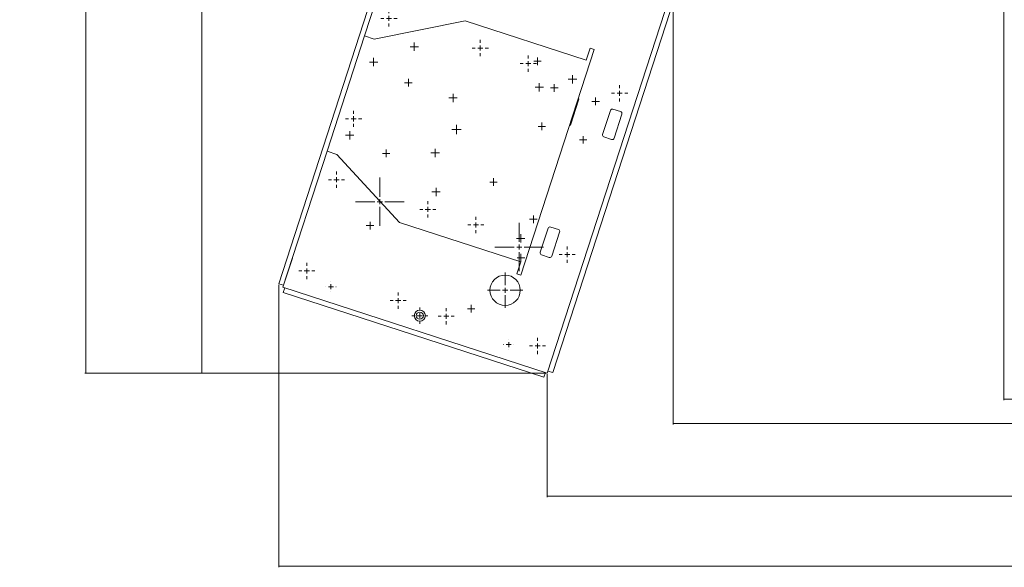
# Model space of a CAD drawing. Header units: millimetres. Extents: x 1529 to 6255, y 1713 to 5797.
# Tile 5 of 82: x 1604 to 2578, y 4309 to 4851. Entities that reach past the tile are written whole.
import ezdxf

# ---------------------------------------------------------------- set-up
doc = ezdxf.new("R2010")
doc.units = ezdxf.units.MM
doc.styles.add('SLDTEXTSTYLE0', font='TXT', dxfattribs={"width": 0.75})
doc.dimstyles.new('SLDDIMSTYLE0', dxfattribs={"dimtxt": 50, "dimasz": 3.302, "dimexe": 0, "dimexo": 0.0625, "dimgap": 12.5, "dimtad": 1, "dimrnd": 1e-09, "dimzin": 12, "dimdsep": 46, "dimtxsty": 'SLDTEXTSTYLE0', "dimsah": 1, "dimcen": 0.09, "dimadec": 0, "dimazin": 3, "dimtfac": 1, "dimtofl": 0, "dimtmove": 0, "dimatfit": 3, "dimfxl": 0, "dimfrac": 2, "dimtolj": 1, "dimtzin": 12, "dimarcsym": 0})

# ---------------------------------------------------------------- blocks, each defined once
blk = doc.blocks.new('_D_5')
at = {"color": 7, "linetype": 'Continuous', "lineweight": 0}
for p, q in [((1860.52, 4588.31), (1860.52, 4308.77)), ((3691.55, 4584.86), (3691.55, 4308.77)), ((1860.52, 4309.77), (3691.55, 4309.77))]:
    blk.add_line(p, q, dxfattribs=at)
for points in [[(1860.52, 4309.77), (1863.82, 4309.26), (1863.82, 4310.27)], [(3691.55, 4309.77), (3688.25, 4310.27), (3688.25, 4309.26)]]:
    blk.add_solid(points, dxfattribs=at)
at = {"color": 7, "linetype": 'Continuous', "lineweight": 0, "insert": (2656.3, 4374.22), "char_height": 50, "attachment_point": 1, "style": 'SLDTEXTSTYLE0'}
blk.add_mtext('1831.03', dxfattribs=at)
blk = doc.blocks.new('_D_6')
at = {"color": 7, "linetype": 'Continuous', "lineweight": 0}
for p, q in [((2126.2, 4499.88), (2126.2, 4377.88)), ((3430.01, 4499.88), (3430.01, 4377.88)), ((2126.2, 4378.88), (3430.01, 4378.88))]:
    blk.add_line(p, q, dxfattribs=at)
for points in [[(2126.2, 4378.88), (2129.5, 4378.38), (2129.5, 4379.39)], [(3430.01, 4378.88), (3426.71, 4379.39), (3426.71, 4378.38)]]:
    blk.add_solid(points, dxfattribs=at)
at = {"color": 7, "linetype": 'Continuous', "lineweight": 0, "insert": (2656.3, 4443.34), "char_height": 50, "attachment_point": 1, "style": 'SLDTEXTSTYLE0'}
blk.add_mtext('1303.81', dxfattribs=at)
blk = doc.blocks.new('_D_7')
at = {"color": 7, "linetype": 'Continuous', "lineweight": 0}
for p, q in [((2250.7, 4883.06), (2250.7, 4449.88)), ((3305.51, 4883.06), (3305.51, 4449.88)), ((2250.7, 4450.88), (3305.51, 4450.88))]:
    blk.add_line(p, q, dxfattribs=at)
for points in [[(2250.7, 4450.88), (2254.01, 4450.38), (2254.01, 4451.39)], [(3305.51, 4450.88), (3302.21, 4451.39), (3302.21, 4450.38)]]:
    blk.add_solid(points, dxfattribs=at)
at = {"color": 7, "linetype": 'Continuous', "lineweight": 0, "insert": (2656.3, 4515.34), "char_height": 50, "attachment_point": 1, "style": 'SLDTEXTSTYLE0'}
blk.add_mtext('1054.81', dxfattribs=at)
blk = doc.blocks.new('_D_8')
at = {"color": 7, "linetype": 'Continuous', "lineweight": 0}
for p, q in [((2577.98, 5114.66), (2577.98, 4473.88)), ((2978.24, 5114.66), (2978.24, 4473.88)), ((2577.98, 4474.88), (2978.24, 4474.88))]:
    blk.add_line(p, q, dxfattribs=at)
for points in [[(2577.98, 4474.88), (2581.28, 4474.38), (2581.28, 4475.39)], [(2978.24, 4474.88), (2974.93, 4475.39), (2974.93, 4474.38)]]:
    blk.add_solid(points, dxfattribs=at)
at = {"color": 7, "linetype": 'Continuous', "lineweight": 0, "insert": (2674.77, 4539.34), "char_height": 50, "attachment_point": 1, "style": 'SLDTEXTSTYLE0'}
blk.add_mtext('400.26', dxfattribs=at)
blk = doc.blocks.new('_D_9')
at = {"color": 7, "linetype": 'Continuous', "lineweight": 0}
for p, q in [((2015.77, 5054.02), (1783.52, 5054.02)), ((1784.52, 4500.88), (1784.52, 5054.02)), ((2125.2, 4500.88), (1783.52, 4500.88))]:
    blk.add_line(p, q, dxfattribs=at)
for points in [[(1784.52, 5054.02), (1784.01, 5050.72), (1785.03, 5050.72)], [(1784.52, 4500.88), (1785.03, 4504.19), (1784.01, 4504.19)]]:
    blk.add_solid(points, dxfattribs=at)
at = {"color": 7, "linetype": 'Continuous', "lineweight": 0, "insert": (1720.07, 4901.41), "char_height": 50, "attachment_point": 1, "rotation": 90, "style": 'SLDTEXTSTYLE0'}
blk.add_mtext('553.14', dxfattribs=at)
blk = doc.blocks.new('_D_10')
at = {"color": 7, "linetype": 'Continuous', "lineweight": 0}
for p, q in [((2481.75, 5398.75), (1668.53, 5398.75)), ((1669.53, 4500.88), (1669.53, 5398.75)), ((2125.2, 4500.88), (1668.53, 4500.88))]:
    blk.add_line(p, q, dxfattribs=at)
for points in [[(1669.53, 5398.75), (1669.02, 5395.45), (1670.04, 5395.45)], [(1669.53, 4500.88), (1670.04, 4504.19), (1669.02, 4504.19)]]:
    blk.add_solid(points, dxfattribs=at)
at = {"color": 7, "linetype": 'Continuous', "lineweight": 0, "insert": (1605.08, 4901.41), "char_height": 50, "attachment_point": 1, "rotation": 90, "style": 'SLDTEXTSTYLE0'}
blk.add_mtext('897.87', dxfattribs=at)
blk = doc.blocks.new('SW_CENTERMARKSYMBOL_116')
at = {"color": 0, "linetype": 'Continuous', "lineweight": 0}
for p, q in [((0, 5), (0, 24)), ((-5, 0), (-24, 0)), ((0, 0), (-2.5, 0)), ((0, 0), (0, 2.5)), ((0, 0), (0, -2.5)), ((0, 0), (2.5, 0)), ((5, 0), (24, 0)), ((0, -5), (0, -24))]:
    blk.add_line(p, q, dxfattribs=at)
blk = doc.blocks.new('SW_CENTERMARKSYMBOL_117')
at = {"color": 0, "linetype": 'Continuous', "lineweight": 0}
for p, q in [((-5, 0), (-8, 0)), ((0, 0), (-2.5, 0)), ((0, 5), (0, 8)), ((0, 0), (0, 2.5)), ((0, 0), (0, -2.5)), ((0, 0), (2.5, 0)), ((5, 0), (8, 0)), ((0, -5), (0, -8))]:
    blk.add_line(p, q, dxfattribs=at)
blk = doc.blocks.new('SW_CENTERMARKSYMBOL_118')
at = {"color": 0, "linetype": 'Continuous', "lineweight": 0}
for p, q in [((-5, 0), (-8, 0)), ((0, 0), (-2.5, 0)), ((0, 5), (0, 8)), ((0, 0), (0, 2.5)), ((0, 0), (0, -2.5)), ((0, 0), (2.5, 0)), ((5, 0), (8, 0)), ((0, -5), (0, -8))]:
    blk.add_line(p, q, dxfattribs=at)
blk = doc.blocks.new('SW_CENTERMARKSYMBOL_119')
at = {"color": 0, "linetype": 'Continuous', "lineweight": 0}
for p, q in [((-5, 0), (-8, 0)), ((0, 0), (-2.5, 0)), ((0, 5), (0, 8)), ((0, 0), (0, 2.5)), ((0, 0), (0, -2.5)), ((0, 0), (2.5, 0)), ((5, 0), (8, 0)), ((0, -5), (0, -8))]:
    blk.add_line(p, q, dxfattribs=at)
blk = doc.blocks.new('SW_CENTERMARKSYMBOL_120')
at = {"color": 0, "linetype": 'Continuous', "lineweight": 0}
for p, q in [((-5, 0), (-8, 0)), ((0, 0), (-2.5, 0)), ((0, 5), (0, 8)), ((0, 0), (0, 2.5)), ((0, 0), (0, -2.5)), ((0, 0), (2.5, 0)), ((5, 0), (8, 0)), ((0, -5), (0, -8))]:
    blk.add_line(p, q, dxfattribs=at)
blk = doc.blocks.new('SW_CENTERMARKSYMBOL_122')
at = {"color": 0, "linetype": 'Continuous', "lineweight": 0}
for p, q in [((-5, 0), (-5.05, 0)), ((0, 0), (-2.5, 0)), ((0, 5), (0, 5.05)), ((0, 0), (0, 2.5)), ((0, 0), (0, -2.5)), ((0, 0), (2.5, 0)), ((5, 0), (5.05, 0)), ((0, -5), (0, -5.05))]:
    blk.add_line(p, q, dxfattribs=at)
blk = doc.blocks.new('SW_CENTERMARKSYMBOL_147')
at = {"color": 0, "linetype": 'Continuous', "lineweight": 0}
for p, q in [((0, 5), (0, 24)), ((-5, 0), (-24, 0)), ((0, 0), (-2.5, 0)), ((0, 0), (0, 2.5)), ((0, 0), (0, -2.5)), ((0, 0), (2.5, 0)), ((5, 0), (24, 0)), ((0, -5), (0, -24))]:
    blk.add_line(p, q, dxfattribs=at)
blk = doc.blocks.new('SW_CENTERMARKSYMBOL_148')
at = {"color": 0, "linetype": 'Continuous', "lineweight": 0}
for p, q in [((-5, 0), (-8, 0)), ((0, 0), (-2.5, 0)), ((0, 5), (0, 8)), ((0, 0), (0, 2.5)), ((0, 0), (0, -2.5)), ((0, 0), (2.5, 0)), ((5, 0), (8, 0)), ((0, -5), (0, -8))]:
    blk.add_line(p, q, dxfattribs=at)
blk = doc.blocks.new('SW_CENTERMARKSYMBOL_149')
at = {"color": 0, "linetype": 'Continuous', "lineweight": 0}
for p, q in [((-5, 0), (-8, 0)), ((0, 0), (-2.5, 0)), ((0, 5), (0, 8)), ((0, 0), (0, 2.5)), ((0, 0), (0, -2.5)), ((0, 0), (2.5, 0)), ((5, 0), (8, 0)), ((0, -5), (0, -8))]:
    blk.add_line(p, q, dxfattribs=at)
blk = doc.blocks.new('SW_CENTERMARKSYMBOL_150')
at = {"color": 0, "linetype": 'Continuous', "lineweight": 0}
for p, q in [((-5, 0), (-8, 0)), ((0, 0), (-2.5, 0)), ((0, 5), (0, 8)), ((0, 0), (0, 2.5)), ((0, 0), (0, -2.5)), ((0, 0), (2.5, 0)), ((5, 0), (8, 0)), ((0, -5), (0, -8))]:
    blk.add_line(p, q, dxfattribs=at)
blk = doc.blocks.new('SW_CENTERMARKSYMBOL_151')
at = {"color": 0, "linetype": 'Continuous', "lineweight": 0}
for p, q in [((-5, 0), (-8, 0)), ((0, 0), (-2.5, 0)), ((0, 5), (0, 8)), ((0, 0), (0, 2.5)), ((0, 0), (0, -2.5)), ((0, 0), (2.5, 0)), ((5, 0), (8, 0)), ((0, -5), (0, -8))]:
    blk.add_line(p, q, dxfattribs=at)
blk = doc.blocks.new('SW_CENTERMARKSYMBOL_152')
at = {"color": 0, "linetype": 'Continuous', "lineweight": 0}
for p, q in [((-2.5, 0), (-4.15, 0)), ((0, 0), (-2.5, 0)), ((0, 2.5), (0, 4.15)), ((0, 0), (0, 2.5)), ((0, 0), (0, -2.5)), ((0, 0), (2.5, 0)), ((2.5, 0), (4.15, 0)), ((0, -2.5), (0, -4.15))]:
    blk.add_line(p, q, dxfattribs=at)
blk = doc.blocks.new('SW_CENTERMARKSYMBOL_153')
at = {"color": 0, "linetype": 'Continuous', "lineweight": 0}
for p, q in [((-2.5, 0), (-4.15, 0)), ((0, 0), (-2.5, 0)), ((0, 2.5), (0, 4.15)), ((0, 0), (0, 2.5)), ((0, 0), (0, -2.5)), ((0, 0), (2.5, 0)), ((2.5, 0), (4.15, 0)), ((0, -2.5), (0, -4.15))]:
    blk.add_line(p, q, dxfattribs=at)
blk = doc.blocks.new('SW_CENTERMARKSYMBOL_187')
at = {"color": 0, "linetype": 'Continuous', "lineweight": 0}
for p, q in [((-5, 0), (-8, 0)), ((0, 0), (-2.5, 0)), ((0, 5), (0, 8)), ((0, 0), (0, 2.5)), ((0, 0), (0, -2.5)), ((0, 0), (2.5, 0)), ((5, 0), (8, 0)), ((0, -5), (0, -8))]:
    blk.add_line(p, q, dxfattribs=at)
blk = doc.blocks.new('SW_CENTERMARKSYMBOL_189')
at = {"color": 0, "linetype": 'Continuous', "lineweight": 0}
for p, q in [((-5, 0), (-8, 0)), ((0, 0), (-2.5, 0)), ((0, 5), (0, 8)), ((0, 0), (0, 2.5)), ((0, 0), (0, -2.5)), ((0, 0), (2.5, 0)), ((5, 0), (8, 0)), ((0, -5), (0, -8))]:
    blk.add_line(p, q, dxfattribs=at)
blk = doc.blocks.new('SW_CENTERMARKSYMBOL_195')
at = {"color": 0, "linetype": 'Continuous', "lineweight": 0}
for p, q in [((-5, 0), (-8, 0)), ((0, 0), (-2.5, 0)), ((0, 5), (0, 8)), ((0, 0), (0, 2.5)), ((0, 0), (0, -2.5)), ((0, 0), (2.5, 0)), ((5, 0), (8, 0)), ((0, -5), (0, -8))]:
    blk.add_line(p, q, dxfattribs=at)
blk = doc.blocks.new('SW_CENTERMARKSYMBOL_196')
at = {"color": 0, "linetype": 'Continuous', "lineweight": 0}
for p, q in [((-5, 0), (-8, 0)), ((0, 0), (-2.5, 0)), ((0, 5), (0, 8)), ((0, 0), (0, 2.5)), ((0, 0), (0, -2.5)), ((0, 0), (2.5, 0)), ((5, 0), (8, 0)), ((0, -5), (0, -8))]:
    blk.add_line(p, q, dxfattribs=at)
blk = doc.blocks.new('SW_CENTERMARKSYMBOL_201')
at = {"color": 0, "linetype": 'Continuous', "lineweight": 0}
for p, q in [((-5, 0), (-8, 0)), ((0, 0), (-2.5, 0)), ((0, 5), (0, 8)), ((0, 0), (0, 2.5)), ((0, 0), (0, -2.5)), ((0, 0), (2.5, 0)), ((5, 0), (8, 0)), ((0, -5), (0, -8))]:
    blk.add_line(p, q, dxfattribs=at)
blk = doc.blocks.new('SW_CENTERMARKSYMBOL_202')
at = {"color": 0, "linetype": 'Continuous', "lineweight": 0}
for p, q in [((-5, 0), (-8, 0)), ((0, 0), (-2.5, 0)), ((0, 5), (0, 8)), ((0, 0), (0, 2.5)), ((0, 0), (0, -2.5)), ((0, 0), (2.5, 0)), ((5, 0), (8, 0)), ((0, -5), (0, -8))]:
    blk.add_line(p, q, dxfattribs=at)
blk = doc.blocks.new('SW_CENTERMARKSYMBOL_203')
at = {"color": 0, "linetype": 'Continuous', "lineweight": 0}
for p, q in [((-5, 0), (-5.05, 0)), ((0, 0), (-2.5, 0)), ((0, 5), (0, 5.05)), ((0, 0), (0, 2.5)), ((0, 0), (0, -2.5)), ((0, 0), (2.5, 0)), ((5, 0), (5.05, 0)), ((0, -5), (0, -5.05))]:
    blk.add_line(p, q, dxfattribs=at)
blk = doc.blocks.new('SW_CENTERMARKSYMBOL_274')
at = {"color": 0, "linetype": 'Continuous', "lineweight": 0}
for p, q in [((-2.5, 0), (-3.75, 0)), ((0, 0), (-2.5, 0)), ((0, 2.5), (0, 3.75)), ((0, 0), (0, 2.5)), ((0, 0), (0, -2.5)), ((0, 0), (2.5, 0)), ((2.5, 0), (3.75, 0)), ((0, -2.5), (0, -3.75))]:
    blk.add_line(p, q, dxfattribs=at)
blk = doc.blocks.new('SW_CENTERMARKSYMBOL_275')
at = {"color": 0, "linetype": 'Continuous', "lineweight": 0}
for p, q in [((-2.5, 0), (-3.75, 0)), ((0, 0), (-2.5, 0)), ((0, 2.5), (0, 3.75)), ((0, 0), (0, 2.5)), ((0, 0), (0, -2.5)), ((0, 0), (2.5, 0)), ((2.5, 0), (3.75, 0)), ((0, -2.5), (0, -3.75))]:
    blk.add_line(p, q, dxfattribs=at)
blk = doc.blocks.new('SW_CENTERMARKSYMBOL_278')
at = {"color": 0, "linetype": 'Continuous', "lineweight": 0}
for p, q in [((-2.5, 0), (-3.75, 0)), ((0, 0), (-2.5, 0)), ((0, 2.5), (0, 3.75)), ((0, 0), (0, 2.5)), ((0, 0), (0, -2.5)), ((0, 0), (2.5, 0)), ((2.5, 0), (3.75, 0)), ((0, -2.5), (0, -3.75))]:
    blk.add_line(p, q, dxfattribs=at)
blk = doc.blocks.new('SW_CENTERMARKSYMBOL_279')
at = {"color": 0, "linetype": 'Continuous', "lineweight": 0}
for p, q in [((-2.5, 0), (-3.75, 0)), ((0, 0), (-2.5, 0)), ((0, 2.5), (0, 3.75)), ((0, 0), (0, 2.5)), ((0, 0), (0, -2.5)), ((0, 0), (2.5, 0)), ((2.5, 0), (3.75, 0)), ((0, -2.5), (0, -3.75))]:
    blk.add_line(p, q, dxfattribs=at)
blk = doc.blocks.new('SW_CENTERMARKSYMBOL_282')
at = {"color": 0, "linetype": 'Continuous', "lineweight": 0}
for p, q in [((-5, 0), (-8, 0)), ((0, 0), (-2.5, 0)), ((0, 5), (0, 8)), ((0, 0), (0, 2.5)), ((0, 0), (0, -2.5)), ((0, 0), (2.5, 0)), ((5, 0), (8, 0)), ((0, -5), (0, -8))]:
    blk.add_line(p, q, dxfattribs=at)
blk = doc.blocks.new('SW_CENTERMARKSYMBOL_283')
at = {"color": 0, "linetype": 'Continuous', "lineweight": 0}
for p, q in [((-2.5, 0), (-3.75, 0)), ((0, 0), (-2.5, 0)), ((0, 2.5), (0, 3.75)), ((0, 0), (0, 2.5)), ((0, 0), (0, -2.5)), ((0, 0), (2.5, 0)), ((2.5, 0), (3.75, 0)), ((0, -2.5), (0, -3.75))]:
    blk.add_line(p, q, dxfattribs=at)
blk = doc.blocks.new('SW_CENTERMARKSYMBOL_285')
at = {"color": 0, "linetype": 'Continuous', "lineweight": 0}
for p, q in [((-2.5, 0), (-3.75, 0)), ((0, 0), (-2.5, 0)), ((0, 2.5), (0, 3.75)), ((0, 0), (0, 2.5)), ((0, 0), (0, -2.5)), ((0, 0), (2.5, 0)), ((2.5, 0), (3.75, 0)), ((0, -2.5), (0, -3.75))]:
    blk.add_line(p, q, dxfattribs=at)
blk = doc.blocks.new('SW_CENTERMARKSYMBOL_286')
at = {"color": 0, "linetype": 'Continuous', "lineweight": 0}
for p, q in [((-2.5, 0), (-3.75, 0)), ((0, 0), (-2.5, 0)), ((0, 2.5), (0, 3.75)), ((0, 0), (0, 2.5)), ((0, 0), (0, -2.5)), ((0, 0), (2.5, 0)), ((2.5, 0), (3.75, 0)), ((0, -2.5), (0, -3.75))]:
    blk.add_line(p, q, dxfattribs=at)
blk = doc.blocks.new('SW_CENTERMARKSYMBOL_287')
at = {"color": 0, "linetype": 'Continuous', "lineweight": 0}
for p, q in [((-2.5, 0), (-3.75, 0)), ((0, 0), (-2.5, 0)), ((0, 2.5), (0, 3.75)), ((0, 0), (0, 2.5)), ((0, 0), (0, -2.5)), ((0, 0), (2.5, 0)), ((2.5, 0), (3.75, 0)), ((0, -2.5), (0, -3.75))]:
    blk.add_line(p, q, dxfattribs=at)
blk = doc.blocks.new('SW_CENTERMARKSYMBOL_288')
at = {"color": 0, "linetype": 'Continuous', "lineweight": 0}
for p, q in [((-2.5, 0), (-3.75, 0)), ((0, 0), (-2.5, 0)), ((0, 2.5), (0, 3.75)), ((0, 0), (0, 2.5)), ((0, 0), (0, -2.5)), ((0, 0), (2.5, 0)), ((2.5, 0), (3.75, 0)), ((0, -2.5), (0, -3.75))]:
    blk.add_line(p, q, dxfattribs=at)
blk = doc.blocks.new('SW_CENTERMARKSYMBOL_289')
at = {"color": 0, "linetype": 'Continuous', "lineweight": 0}
for p, q in [((-2.5, 0), (-3.75, 0)), ((0, 0), (-2.5, 0)), ((0, 2.5), (0, 3.75)), ((0, 0), (0, 2.5)), ((0, 0), (0, -2.5)), ((0, 0), (2.5, 0)), ((2.5, 0), (3.75, 0)), ((0, -2.5), (0, -3.75))]:
    blk.add_line(p, q, dxfattribs=at)
blk = doc.blocks.new('SW_CENTERMARKSYMBOL_290')
at = {"color": 0, "linetype": 'Continuous', "lineweight": 0}
for p, q in [((-2.5, 0), (-3.75, 0)), ((0, 0), (-2.5, 0)), ((0, 2.5), (0, 3.75)), ((0, 0), (0, 2.5)), ((0, 0), (0, -2.5)), ((0, 0), (2.5, 0)), ((2.5, 0), (3.75, 0)), ((0, -2.5), (0, -3.75))]:
    blk.add_line(p, q, dxfattribs=at)
blk = doc.blocks.new('SW_CENTERMARKSYMBOL_291')
at = {"color": 0, "linetype": 'Continuous', "lineweight": 0}
for p, q in [((-2.5, 0), (-4.15, 0)), ((0, 0), (-2.5, 0)), ((0, 2.5), (0, 4.15)), ((0, 0), (0, 2.5)), ((0, 0), (0, -2.5)), ((0, 0), (2.5, 0)), ((2.5, 0), (4.15, 0)), ((0, -2.5), (0, -4.15))]:
    blk.add_line(p, q, dxfattribs=at)
blk = doc.blocks.new('SW_CENTERMARKSYMBOL_292')
at = {"color": 0, "linetype": 'Continuous', "lineweight": 0}
for p, q in [((-2.5, 0), (-4.15, 0)), ((0, 0), (-2.5, 0)), ((0, 2.5), (0, 4.15)), ((0, 0), (0, 2.5)), ((0, 0), (0, -2.5)), ((0, 0), (2.5, 0)), ((2.5, 0), (4.15, 0)), ((0, -2.5), (0, -4.15))]:
    blk.add_line(p, q, dxfattribs=at)
blk = doc.blocks.new('SW_CENTERMARKSYMBOL_293')
at = {"color": 0, "linetype": 'Continuous', "lineweight": 0}
for p, q in [((-2.5, 0), (-4.15, 0)), ((0, 0), (-2.5, 0)), ((0, 2.5), (0, 4.15)), ((0, 0), (0, 2.5)), ((0, 0), (0, -2.5)), ((0, 0), (2.5, 0)), ((2.5, 0), (4.15, 0)), ((0, -2.5), (0, -4.15))]:
    blk.add_line(p, q, dxfattribs=at)
blk = doc.blocks.new('SW_CENTERMARKSYMBOL_294')
at = {"color": 0, "linetype": 'Continuous', "lineweight": 0}
for p, q in [((-2.5, 0), (-4.6, 0)), ((0, 0), (-2.5, 0)), ((0, 2.5), (0, 4.6)), ((0, 0), (0, 2.5)), ((0, 0), (0, -2.5)), ((0, 0), (2.5, 0)), ((2.5, 0), (4.6, 0)), ((0, -2.5), (0, -4.6))]:
    blk.add_line(p, q, dxfattribs=at)
blk = doc.blocks.new('SW_CENTERMARKSYMBOL_295')
at = {"color": 0, "linetype": 'Continuous', "lineweight": 0}
for p, q in [((-2.5, 0), (-3.75, 0)), ((0, 0), (-2.5, 0)), ((0, 2.5), (0, 3.75)), ((0, 0), (0, 2.5)), ((0, 0), (0, -2.5)), ((0, 0), (2.5, 0)), ((2.5, 0), (3.75, 0)), ((0, -2.5), (0, -3.75))]:
    blk.add_line(p, q, dxfattribs=at)
blk = doc.blocks.new('SW_CENTERMARKSYMBOL_296')
at = {"color": 0, "linetype": 'Continuous', "lineweight": 0}
for p, q in [((0, 5), (0, 17.5)), ((-5, 0), (-17.5, 0)), ((0, 0), (-2.5, 0)), ((0, 0), (0, 2.5)), ((0, 0), (0, -2.5)), ((0, 0), (2.5, 0)), ((5, 0), (17.5, 0)), ((0, -5), (0, -17.5))]:
    blk.add_line(p, q, dxfattribs=at)
blk = doc.blocks.new('SW_CENTERMARKSYMBOL_307')
at = {"color": 0, "linetype": 'Continuous', "lineweight": 0}
for p, q in [((-2.5, 0), (-4.15, 0)), ((0, 0), (-2.5, 0)), ((0, 2.5), (0, 4.15)), ((0, 0), (0, 2.5)), ((0, 0), (0, -2.5)), ((0, 0), (2.5, 0)), ((2.5, 0), (4.15, 0)), ((0, -2.5), (0, -4.15))]:
    blk.add_line(p, q, dxfattribs=at)
blk = doc.blocks.new('SW_CENTERMARKSYMBOL_308')
at = {"color": 0, "linetype": 'Continuous', "lineweight": 0}
for p, q in [((-2.5, 0), (-4.15, 0)), ((0, 0), (-2.5, 0)), ((0, 2.5), (0, 4.15)), ((0, 0), (0, 2.5)), ((0, 0), (0, -2.5)), ((0, 0), (2.5, 0)), ((2.5, 0), (4.15, 0)), ((0, -2.5), (0, -4.15))]:
    blk.add_line(p, q, dxfattribs=at)
blk = doc.blocks.new('SW_CENTERMARKSYMBOL_325')
at = {"color": 0, "linetype": 'Continuous', "lineweight": 0}
for p, q in [((-2.5, 0), (-4.15, 0)), ((0, 0), (-2.5, 0)), ((0, 2.5), (0, 4.15)), ((0, 0), (0, 2.5)), ((0, 0), (0, -2.5)), ((0, 0), (2.5, 0)), ((2.5, 0), (4.15, 0)), ((0, -2.5), (0, -4.15))]:
    blk.add_line(p, q, dxfattribs=at)
blk = doc.blocks.new('SW_CENTERMARKSYMBOL_326')
at = {"color": 0, "linetype": 'Continuous', "lineweight": 0}
for p, q in [((-2.5, 0), (-4.15, 0)), ((0, 0), (-2.5, 0)), ((0, 2.5), (0, 4.15)), ((0, 0), (0, 2.5)), ((0, 0), (0, -2.5)), ((0, 0), (2.5, 0)), ((2.5, 0), (4.15, 0)), ((0, -2.5), (0, -4.15))]:
    blk.add_line(p, q, dxfattribs=at)

msp = doc.modelspace()

# ---------------------------------------------------------------- linework, layer by layer
at = {"color": 7, "linetype": 'Continuous', "lineweight": 15}
for p, q in [((2011.401, 5053.666), (1860.523, 4589.31)), ((2016.775, 5054.023), (1945.452, 4834.517)), ((2126.2, 4500.883), (2250.703, 4884.064)), ((2131.574, 4501.24), (2254.841, 4880.617)), ((1954.963, 4831.426), (2044.953, 4849.503)), ((2044.953, 4849.503), (2164.786, 4810.567)), ((1908.37, 4720.39), (1945.452, 4834.517)), ((1945.452, 4834.517), (1954.963, 4831.426)), ((2164.786, 4810.567), (2168.649, 4822.455)), ((2168.649, 4822.455), (2172.453, 4821.219)), ((2172.453, 4821.219), (2099.834, 4597.72)), ((2157.181, 4770.979), (2149.456, 4747.203)), ((2188.566, 4760.782), (2180.84, 4737.005)), ((2198.694, 4759.594), (2191.086, 4762.066)), ((2199.979, 4757.073), (2192.253, 4733.297)), ((2189.733, 4732.013), (2182.124, 4734.485)), ((1908.37, 4720.39), (1864.66, 4585.863)), ((1917.881, 4717.3), (1908.37, 4720.39)), ((1980.06, 4649.781), (1917.881, 4717.3)), ((2099.893, 4610.845), (1980.06, 4649.781)), ((2126.995, 4644.097), (2119.269, 4620.321)), ((2137.123, 4642.909), (2129.515, 4645.381)), ((2138.408, 4640.389), (2130.682, 4616.613)), ((2128.162, 4615.328), (2120.554, 4617.801)), ((1873.93, 4614.394), (1864.66, 4585.863)), ((1873.93, 4614.394), (1873.93, 4614.394)), ((2096.03, 4598.956), (2099.893, 4610.845)), ((2099.834, 4597.72), (2096.03, 4598.956)), ((1865.278, 4587.765), (1860.523, 4589.31)), ((1864.66, 4585.863), (2126.2, 4500.883)), ((1866.562, 4585.245), (1865.017, 4580.489)), ((1865.017, 4580.489), (2122.753, 4496.746)), ((2124.298, 4501.501), (2122.753, 4496.746)), ((2131.574, 4501.24), (2126.818, 4502.785))]:
    msp.add_line(p, q, dxfattribs=at)
for centre, radius in [((2084.468, 4582.788), 15), ((2000.065, 4557.639), 5.5), ((2000.065, 4557.639), 3.5)]:
    msp.add_circle(centre, radius, dxfattribs=at)
for centre, start, end in [((2155.279, 4771.597), 342, 42), ((2190.468, 4760.164), 72, 162), ((2198.076, 4757.691), 342, 72), ((2147.553, 4747.821), 282, 342), ((2182.743, 4736.387), 162, 252), ((2190.351, 4733.915), 252, 342), ((2128.897, 4643.479), 72, 162), ((2136.505, 4641.007), 342, 72), ((2121.172, 4619.703), 162, 252), ((2128.78, 4617.231), 252, 342)]:
    msp.add_arc(centre, 2, start, end, dxfattribs=at)

# ---------------------------------------------------------------- block references
at = {"color": 7, "linetype": 'Continuous', "lineweight": 0}
for name, p in [('SW_CENTERMARKSYMBOL_201', (1969.497, 4851.886)), ('SW_CENTERMARKSYMBOL_292', (1994.55, 4823.821)), ('SW_CENTERMARKSYMBOL_196', (2059.847, 4822.53)), ('SW_CENTERMARKSYMBOL_325', (1954.328, 4808.606)), ('SW_CENTERMARKSYMBOL_202', (2107.4, 4807.079)), ('SW_CENTERMARKSYMBOL_295', (2116.502, 4809.394)), ('SW_CENTERMARKSYMBOL_307', (2151.13, 4791.665)), ('SW_CENTERMARKSYMBOL_278', (1988.765, 4788.18)), ('SW_CENTERMARKSYMBOL_291', (2118.188, 4783.649)), ('SW_CENTERMARKSYMBOL_286', (2133.103, 4782.956)), ('SW_CENTERMARKSYMBOL_195', (2197.75, 4777.722)), ('SW_CENTERMARKSYMBOL_152', (2032.914, 4773.057)), ('SW_CENTERMARKSYMBOL_287', (2173.999, 4769.668)), ('SW_CENTERMARKSYMBOL_187', (1934.549, 4752.418)), ('SW_CENTERMARKSYMBOL_294', (2036.283, 4741.916)), ('SW_CENTERMARKSYMBOL_289', (2120.743, 4744.913)), ('SW_CENTERMARKSYMBOL_326', (1930.781, 4736.135)), ('SW_CENTERMARKSYMBOL_288', (2161.638, 4731.626)), ('SW_CENTERMARKSYMBOL_275', (1966.729, 4718.291)), ('SW_CENTERMARKSYMBOL_153', (2015.254, 4718.704)), ('SW_CENTERMARKSYMBOL_118', (1917.613, 4692.204)), ('SW_CENTERMARKSYMBOL_116', (1960.47, 4670.393)), ('SW_CENTERMARKSYMBOL_283', (2072.981, 4689.821)), ('SW_CENTERMARKSYMBOL_293', (2016.197, 4680.098)), ('SW_CENTERMARKSYMBOL_117', (2007.963, 4662.847)), ('SW_CENTERMARKSYMBOL_285', (2112.428, 4652.984)), ('SW_CENTERMARKSYMBOL_279', (1950.868, 4646.748)), ('SW_CENTERMARKSYMBOL_149', (2055.516, 4647.397)), ('SW_CENTERMARKSYMBOL_147', (2098.374, 4625.585)), ('SW_CENTERMARKSYMBOL_308', (2099.955, 4634.163)), ('SW_CENTERMARKSYMBOL_290', (2100.067, 4614.941)), ('SW_CENTERMARKSYMBOL_148', (2145.866, 4618.04)), ('SW_CENTERMARKSYMBOL_120', (1888.256, 4601.854)), ('SW_CENTERMARKSYMBOL_296', (2084.468, 4582.788)), ('SW_CENTERMARKSYMBOL_122', (1912.093, 4586.223)), ('SW_CENTERMARKSYMBOL_119', (1978.607, 4572.497)), ('SW_CENTERMARKSYMBOL_189', (2000.065, 4557.639)), ('SW_CENTERMARKSYMBOL_282', (2000.065, 4557.639)), ('SW_CENTERMARKSYMBOL_151', (2026.159, 4557.046)), ('SW_CENTERMARKSYMBOL_274', (2050.885, 4564.507)), ('SW_CENTERMARKSYMBOL_203', (2088.038, 4529.055)), ('SW_CENTERMARKSYMBOL_150', (2116.51, 4527.69))]:
    msp.add_blockref(name, p, dxfattribs=at)

# ---------------------------------------------------------------- dimensions: what is measured, and where the dimension line sits
for base, p2, angle, picture, middle in [((1669.531, 5398.753), (2482.747, 5398.753), 90, '_D_10', (1669.531, 5003.006)), ((1784.523, 5054.023), (2016.774, 5054.023), 90, '_D_9', (1784.523, 5003.006)), ((3430.014, 4378.883), (3430.014, 4500.883), 0, '_D_6', (2776.368, 4378.883))]:
    dim = msp.add_linear_dim(base=base, p1=(2126.2, 4500.883), p2=p2, angle=angle, dimstyle='SLDDIMSTYLE0', dxfattribs=at)
    dim.commit()
    dim.dimension.update_dxf_attribs({"geometry": picture, "text_midpoint": middle, "dimtype": 160})
for base, p1, p2, picture, middle in [((2978.236, 4474.883), (2577.978, 5115.662), (2978.236, 5115.662), '_D_8', (2776.368, 4474.883)), ((3305.51, 4450.883), (2250.703, 4884.064), (3305.51, 4884.064), '_D_7', (2776.368, 4450.883)), ((3691.554, 4309.766), (1860.523, 4589.31), (3691.554, 4585.863), '_D_5', (2776.368, 4309.766))]:
    dim = msp.add_linear_dim(base=base, p1=p1, p2=p2, dimstyle='SLDDIMSTYLE0', dxfattribs=at)
    dim.commit()
    dim.dimension.update_dxf_attribs({"geometry": picture, "text_midpoint": middle, "dimtype": 160})

doc.saveas('drawing.dxf')
